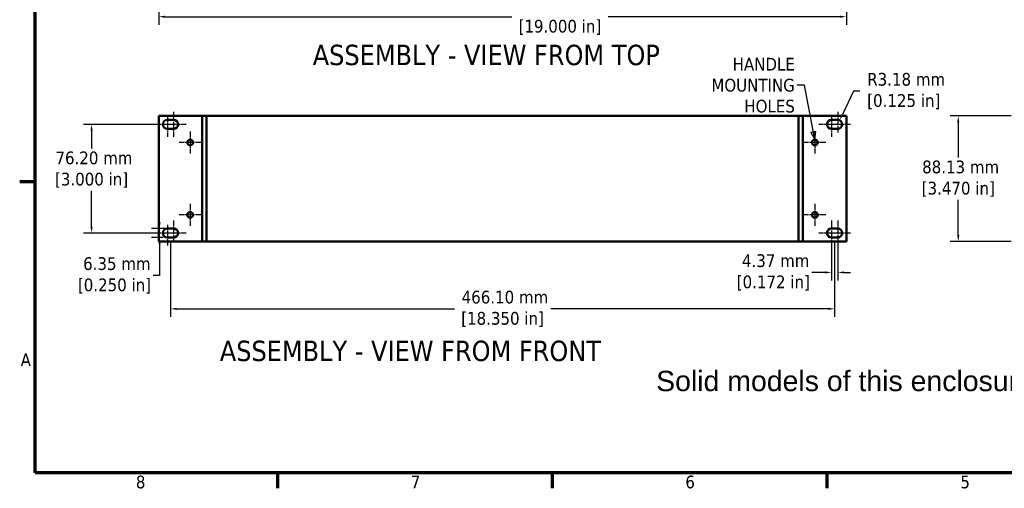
# Model space of a CAD drawing. Header units: millimetres. Extents: x 5 to 1538, y 27 to 971.
# Tile 1 of 18: x 12 to 703, y 35 to 363. Entities that reach past the tile are written whole.
import ezdxf

# ---------------------------------------------------------------- set-up
doc = ezdxf.new("R2010")
doc.units = ezdxf.units.MM
doc.header["$LTSCALE"] = 1.785714
doc.linetypes.add('CHAIN', pattern=[0.7087, 0.4724, -0.0591, 0.1181, -0.0591])
for name, color, linetype, lineweight in [('Border (ANSI)', 7, 'Continuous', 70), ('Center Mark (ANSI)', 7, 'Continuous', 25), ('Dimension (ANSI)', 7, 'Continuous', 25), ('Symbol (ANSI)', 7, 'Continuous', 25), ('Visible (ANSI)', 7, 'Continuous', 50)]:
    doc.layers.add(name, color=color, linetype=linetype, lineweight=lineweight)
doc.styles.add('Label Text (ANSI)', font='tahoma.ttf')
doc.styles.add('Note Text (ANSI)', font='tahoma.ttf')
doc.dimstyles.new('Default - mm (ANSI)', dxfattribs={"dimscale": 1.785714, "dimtxt": 5, "dimasz": 2.5, "dimexe": 3.175, "dimexo": 1.6002, "dimgap": 0.8, "dimtad": 0, "dimtih": 1, "dimtoh": 1, "dimrnd": 1e-08, "dimzin": 0, "dimdsep": 46, "dimtxsty": 'Note Text (ANSI)', "dimcen": 0.09, "dimdle": 10, "dimclrd": 256, "dimclre": 256, "dimclrt": 256, "dimadec": 1, "dimazin": 0, "dimtfac": 0.6096, "dimtofl": 0, "dimtmove": 0, "dimatfit": 3, "dimldrblk": 'Filled-1', "dimfxl": 1, "dimtolj": 1, "dimtzin": 0, "dimlwd": -1, "dimlwe": -1, "dimarcsym": 0})
doc.dimstyles.new('Default - mm (ANSI)$7', dxfattribs={"dimscale": 1.785714, "dimtxt": 5, "dimasz": 3, "dimexe": 3.175, "dimexo": 1.6002, "dimgap": 0.8, "dimtad": 0, "dimtih": 1, "dimtoh": 1, "dimrnd": 1e-08, "dimzin": 0, "dimdsep": 46, "dimtxsty": 'Note Text (ANSI)', "dimcen": 0.09, "dimdle": 10, "dimclrd": 256, "dimclre": 256, "dimclrt": 256, "dimadec": 1, "dimazin": 0, "dimtfac": 0.6096, "dimtofl": 0, "dimtmove": 0, "dimatfit": 3, "dimldrblk": 'Filled-1', "dimfxl": 1, "dimtolj": 1, "dimtzin": 0, "dimlwd": -1, "dimlwe": -1, "dimarcsym": 0})

# ---------------------------------------------------------------- blocks, each defined once
blk = doc.blocks.new('Borders Default Border')
at = {"layer": 'Border (ANSI)'}
for p, q in [((12.7, 139.7), (6.68, 139.7)), ((107.95, 25.4), (107.95, 19.38)), ((215.9, 25.4), (215.9, 19.38)), ((323.85, 25.4), (323.85, 19.38))]:
    blk.add_line(p, q, dxfattribs=at)
at = {"layer": 'Border (ANSI)', "flags": 128}
blk.add_lwpolyline([(12.7, 25.4), (12.7, 533.4), (850.9, 533.4), (850.9, 25.4), (12.7, 25.4)], dxfattribs=at)
at = {"layer": 'Border (ANSI)', "char_height": 5, "attachment_point": 7, "style": 'Note Text (ANSI)'}
for s, insert in [('A', (7.06, 67.35)), ('8', (52.34, 19.27)), ('7', (160.38, 19.38)), ('6', (268.28, 19.28)), ('5', (376.36, 19.28))]:
    blk.add_mtext(s, dxfattribs=dict(at, insert=insert))
blk = doc.blocks.new('*D11')
at = {"layer": 'Defpoints', "color": 0, "transparency": 16777216}
for p in [(112.37, 289.82), (62.37, 213.62), (112.37, 213.62)]:
    blk.add_point(p, dxfattribs=at)
at = {"layer": 'Dimension (ANSI)', "transparency": 16777216}
for p, q in [((109.51, 289.82), (56.7, 289.82)), ((62.37, 285.36), (62.37, 272.87)), ((62.37, 218.09), (62.37, 243.27)), ((109.51, 213.62), (56.7, 213.62))]:
    blk.add_line(p, q, dxfattribs=at)
for points in [[(61.63, 285.36), (63.11, 285.36), (62.37, 289.82)], [(61.63, 218.09), (63.11, 218.09), (62.37, 213.62)]]:
    blk.add_solid(points, dxfattribs=at)
at = {"layer": 'Dimension (ANSI)', "transparency": 16777216, "insert": (62.37, 258.07), "char_height": 8.9286, "attachment_point": 5, "style": 'Note Text (ANSI)'}
blk.add_mtext('\\A1; 76.20 mm\\P[3.000 in]', dxfattribs=at)
blk = doc.blocks.new('Filled-1')
at = {"color": 0}
for p, q in [((0, 0), (-1, 0.33)), ((-1, 0.33), (-1, -0.33)), ((-1, 0), (0, 0)), ((-1, -0.33), (0, 0))]:
    blk.add_line(p, q, dxfattribs=at)
at = {"color": 0, "flags": 128}
blk.add_lwpolyline([(-1, -0.33), (0, 0), (-1, 0.33), (-1, -0.33)], dxfattribs=at)
at = {"color": 0}
blk.add_solid([(-1, -0.33), (0, 0), (-1, 0.33), (-1, -0.33)], dxfattribs=at)
blk = doc.blocks.new('*D12')
at = {"layer": 'Defpoints', "color": 0, "transparency": 16777216}
for p in [(110.06, 216.8), (117.73, 216.8), (115.54, 210.45)]:
    blk.add_point(p, dxfattribs=at)
at = {"layer": 'Dimension (ANSI)', "transparency": 16777216}
for p, q in [((110.06, 221.26), (110.06, 225.73)), ((114.87, 216.8), (104.39, 216.8)), ((112.69, 210.45), (104.39, 210.45)), ((110.06, 205.98), (110.06, 183.92)), ((110.06, 183.92), (105.59, 183.92))]:
    blk.add_line(p, q, dxfattribs=at)
for points in [[(109.31, 221.26), (110.8, 221.26), (110.06, 216.8)], [(109.31, 205.98), (110.8, 205.98), (110.06, 210.45)]]:
    blk.add_solid(points, dxfattribs=at)
at = {"layer": 'Dimension (ANSI)', "transparency": 16777216, "insert": (78.44, 183.92), "char_height": 8.9286, "attachment_point": 5, "style": 'Note Text (ANSI)'}
blk.add_mtext('\\A1; 6.35 mm\\P[0.250 in]', dxfattribs=at)
blk = doc.blocks.new('*D13')
at = {"layer": 'Defpoints', "color": 0, "transparency": 16777216}
for p in [(117.73, 210.45), (583.83, 210.45), (583.83, 160.45)]:
    blk.add_point(p, dxfattribs=at)
at = {"layer": 'Dimension (ANSI)', "transparency": 16777216}
for p, q in [((117.73, 207.59), (117.73, 154.78)), ((583.83, 207.59), (583.83, 154.78)), ((122.19, 160.45), (316.97, 160.45)), ((579.37, 160.45), (384.59, 160.45))]:
    blk.add_line(p, q, dxfattribs=at)
for points in [[(122.19, 161.19), (122.19, 159.7), (117.73, 160.45)], [(579.37, 161.19), (579.37, 159.7), (583.83, 160.45)]]:
    blk.add_solid(points, dxfattribs=at)
at = {"layer": 'Dimension (ANSI)', "transparency": 16777216, "insert": (350.78, 160.45), "char_height": 8.9286, "attachment_point": 5, "style": 'Note Text (ANSI)'}
blk.add_mtext('\\A1; 466.10 mm\\P[18.350 in]', dxfattribs=at)
blk = doc.blocks.new('*D14')
at = {"layer": 'Defpoints', "color": 0, "transparency": 16777216}
for p in [(581.64, 210.45), (586.01, 210.45), (581.64, 186)]:
    blk.add_point(p, dxfattribs=at)
at = {"layer": 'Dimension (ANSI)', "transparency": 16777216}
for p, q in [((581.64, 207.59), (581.64, 180.33)), ((586.01, 207.59), (586.01, 180.33)), ((577.18, 186), (567.94, 186)), ((590.48, 186), (594.94, 186))]:
    blk.add_line(p, q, dxfattribs=at)
for points in [[(577.18, 186.75), (577.18, 185.26), (581.64, 186)], [(590.48, 186.75), (590.48, 185.26), (586.01, 186)]]:
    blk.add_solid(points, dxfattribs=at)
at = {"layer": 'Dimension (ANSI)', "transparency": 16777216, "insert": (540.79, 186), "char_height": 8.9286, "attachment_point": 5, "style": 'Note Text (ANSI)'}
blk.add_mtext('\\A1; 4.37 mm\\P[0.172 in]', dxfattribs=at)
blk = doc.blocks.new('*D15')
at = {"layer": 'Defpoints', "color": 0, "transparency": 16777216}
for p in [(109.47, 388.49), (592.08, 388.49), (592.08, 365.3)]:
    blk.add_point(p, dxfattribs=at)
at = {"layer": 'Dimension (ANSI)', "transparency": 16777216}
for p, q in [((109.47, 385.63), (109.47, 359.63)), ((592.08, 385.63), (592.08, 359.63)), ((113.94, 365.3), (357.22, 365.3)), ((587.62, 365.3), (424.85, 365.3))]:
    blk.add_line(p, q, dxfattribs=at)
for points in [[(113.94, 366.05), (113.94, 364.56), (109.47, 365.3)], [(587.62, 366.05), (587.62, 364.56), (592.08, 365.3)]]:
    blk.add_solid(points, dxfattribs=at)
at = {"layer": 'Dimension (ANSI)', "transparency": 16777216, "insert": (391.04, 365.3), "char_height": 8.9286, "attachment_point": 5, "style": 'Note Text (ANSI)'}
blk.add_mtext('\\A1; 482.61 mm\\P[19.000 in]', dxfattribs=at)
blk = doc.blocks.new('*D23')
at = {"layer": 'Defpoints', "color": 0, "transparency": 16777216}
for p in [(710.55, 295.79), (670.58, 207.66), (710.55, 207.66)]:
    blk.add_point(p, dxfattribs=at)
at = {"layer": 'Dimension (ANSI)', "transparency": 16777216}
for p, q in [((707.69, 295.79), (664.91, 295.79)), ((670.58, 291.32), (670.58, 266.53)), ((670.58, 212.12), (670.58, 236.91)), ((707.69, 207.66), (664.91, 207.66))]:
    blk.add_line(p, q, dxfattribs=at)
for points in [[(669.84, 291.32), (671.33, 291.32), (670.58, 295.79)], [(669.84, 212.12), (671.33, 212.12), (670.58, 207.66)]]:
    blk.add_solid(points, dxfattribs=at)
at = {"layer": 'Dimension (ANSI)', "transparency": 16777216, "insert": (670.58, 251.72), "char_height": 8.9286, "attachment_point": 5, "style": 'Note Text (ANSI)'}
blk.add_mtext('\\A1; 88.13 mm\\P[3.470 in]', dxfattribs=at)
blk = doc.blocks.new('*D25')
at = {"layer": 'Defpoints', "color": 0, "transparency": 16777216}
for p in [(587.36, 292.7), (586.01, 289.82)]:
    blk.add_point(p, dxfattribs=at)
at = {"layer": 'Dimension (ANSI)', "transparency": 16777216}
for p, q in [((596.96, 313.18), (589.26, 296.74)), ((601.43, 313.18), (596.96, 313.18))]:
    blk.add_line(p, q, dxfattribs=at)
blk.add_solid([(588.58, 297.06), (589.93, 296.42), (587.36, 292.7)], dxfattribs=at)
at = {"layer": 'Dimension (ANSI)', "transparency": 16777216, "insert": (632.35, 313.18), "char_height": 8.9286, "attachment_point": 5, "style": 'Note Text (ANSI)'}
blk.add_mtext('\\A1; R3.18 mm\\P[0.125 in]', dxfattribs=at)

msp = doc.modelspace()

# ---------------------------------------------------------------- linework, layer by layer
at = {"layer": 'Center Mark (ANSI)', "linetype": 'CHAIN', "ltscale": 5.502934}
for p, q in [((119.915, 298.6671), (119.915, 280.9778)), ((581.645, 222.4671), (581.645, 204.7778))]:
    msp.add_line(p, q, dxfattribs=at)
at = {"layer": 'Center Mark (ANSI)', "linetype": 'CHAIN', "ltscale": 4.51521}
for p, q in [((586.015, 298.6671), (586.015, 284.1528)), ((115.545, 295.4921), (115.545, 280.9778)), ((581.645, 295.4921), (581.645, 280.9778)), ((121.2146, 289.8225), (106.7003, 289.8225)), ((128.7596, 289.8225), (114.2453, 289.8225)), ((587.3146, 289.8225), (572.8003, 289.8225)), ((594.8596, 289.8225), (580.3453, 289.8225)), ((119.915, 222.4671), (119.915, 207.9528)), ((586.015, 222.4671), (586.015, 207.9528)), ((115.545, 219.2921), (115.545, 204.7778)), ((121.2146, 213.6225), (106.7003, 213.6225)), ((128.7596, 213.6225), (114.2453, 213.6225)), ((587.3146, 213.6225), (572.8003, 213.6225)), ((594.8596, 213.6225), (580.3453, 213.6225))]:
    msp.add_line(p, q, dxfattribs=at)
at = {"layer": 'Center Mark (ANSI)', "linetype": 'CHAIN', "ltscale": 4.768067}
for p, q in [((131.573, 284.786), (131.573, 269.4589)), ((569.987, 284.786), (569.987, 269.4589)), ((139.2365, 277.1225), (123.9094, 277.1225)), ((577.6505, 277.1225), (562.3234, 277.1225)), ((131.573, 233.986), (131.573, 218.6589)), ((569.987, 233.986), (569.987, 218.6589)), ((139.2365, 226.3225), (123.9094, 226.3225)), ((577.6505, 226.3225), (562.3234, 226.3225))]:
    msp.add_line(p, q, dxfattribs=at)
at = {"layer": 'Visible (ANSI)'}
for p, q in [((109.475, 295.7875), (109.475, 207.6575)), ((109.475, 295.7875), (138.955, 295.7875)), ((115.545, 292.9975), (119.915, 292.9975)), ((139.955, 295.7875), (138.955, 295.7875)), ((139.955, 295.7875), (143.13, 295.7875)), ((139.955, 207.6575), (139.955, 295.7875)), ((143.13, 207.6575), (143.13, 295.7875)), ((143.13, 295.7875), (143.13, 207.6575)), ((143.13, 295.7875), (558.43, 295.7875)), ((558.43, 295.7875), (558.43, 207.6575)), ((558.43, 295.7875), (561.605, 295.7875)), ((558.43, 207.6575), (558.43, 295.7875)), ((561.605, 295.7875), (561.605, 207.6575)), ((561.605, 295.7875), (562.605, 295.7875)), ((592.085, 295.7875), (562.605, 295.7875)), ((581.645, 292.9975), (586.015, 292.9975)), ((592.085, 207.6575), (592.085, 295.7875)), ((119.915, 286.6475), (115.545, 286.6475)), ((586.015, 286.6475), (581.645, 286.6475)), ((115.545, 216.7975), (119.915, 216.7975)), ((581.645, 216.7975), (586.015, 216.7975)), ((109.475, 207.6575), (138.955, 207.6575)), ((119.915, 210.4475), (115.545, 210.4475)), ((139.955, 207.6575), (138.955, 207.6575)), ((143.13, 207.6575), (139.955, 207.6575)), ((143.13, 207.6575), (558.43, 207.6575)), ((561.605, 207.6575), (558.43, 207.6575)), ((561.605, 207.6575), (562.605, 207.6575)), ((592.085, 207.6575), (562.605, 207.6575)), ((586.015, 210.4475), (581.645, 210.4475))]:
    msp.add_line(p, q, dxfattribs=at)
for centre in [(131.573, 277.1225), (569.987, 277.1225), (131.573, 226.3225), (569.987, 226.3225)]:
    msp.add_circle(centre, 1.9939, dxfattribs=at)
for centre, start, end in [((115.545, 289.8225), 90.0000002, 270.0000002), ((119.915, 289.8225), 270.0000002, 90.0000002), ((581.645, 289.8225), 90.0000002, 270.0000002), ((586.015, 289.8225), 270.0000002, 90.0000002), ((115.545, 213.6225), 90.0000002, 270.0000002), ((119.915, 213.6225), 270.0000002, 90.0000002), ((581.645, 213.6225), 90.0000002, 270.0000002), ((586.015, 213.6225), 270.0000002, 90.0000002)]:
    msp.add_arc(centre, 3.175, start, end, dxfattribs=at)

# ---------------------------------------------------------------- block references
at = {"xscale": 1.785714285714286, "yscale": 1.785714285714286, "zscale": 1.785714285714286}
msp.add_blockref('Borders Default Border', (0, 0), dxfattribs=at)

# ---------------------------------------------------------------- texts
at = {"layer": 'Symbol (ANSI)', "char_height": 14.285714, "attachment_point": 7, "style": 'Label Text (ANSI)'}
for s, insert in [('ASSEMBLY - VIEW FROM TOP', (217.5724, 331.0795)), ('ASSEMBLY - VIEW FROM FRONT', (152.3633, 123.5619))]:
    msp.add_mtext(s, dxfattribs=dict(at, insert=insert))
at = {"layer": 'Symbol (ANSI)', "insert": (555.893, 317.2187), "char_height": 8.92857, "width": 62.550647, "attachment_point": 6, "line_spacing_factor": 0.987884, "style": 'Note Text (ANSI)'}
msp.add_mtext('{HANDLE\\PMOUNTING\\PHOLES}', dxfattribs=at)
at = {"layer": 'Symbol (ANSI)', "color": 5, "true_color": 0x0000ff, "insert": (458.5735, 132.001), "char_height": 14.285714, "width": 638.069965, "attachment_point": 1, "line_spacing_factor": 0.629481, "style": 'Note Text (ANSI)'}
msp.add_mtext('{\\fArial|b0|i0|c0|p34;\\H1x;\\PSolid models of this enclosure available in STEP or IGES.}', dxfattribs=at)

# ---------------------------------------------------------------- dimensions: what is measured, and where the dimension line sits
at = {"layer": 'Dimension (ANSI)'}
for base, p1, p2, angle, text, override, picture, middle in [((592.085, 365.3029), (109.475, 388.4893), (592.085, 388.4893), 180, ' <> mm\\X[19.000 in]', {"dimtih": 0, "dimtoh": 0, "dimdec": 2, "dimpost": '', "dimtp": 0, "dimtm": 0, "dimtdec": 2, "dimatfit": 1}, '*D15', (391.0361, 365.3029)), ((62.37, 213.6225), (112.37, 289.8225), (112.37, 213.6225), 90, ' <> mm\\X[3.000 in]', {"dimdec": 2, "dimpost": '', "dimtp": 0, "dimtm": 0, "dimtdec": 2, "dimatfit": 1}, '*D11', (62.37, 258.0725)), ((670.5816, 207.6575), (710.5515, 295.7875), (710.5515, 207.6575), 270, ' <> mm\\X[3.470 in]', {"dimdec": 2, "dimpost": '', "dimtp": 0, "dimtm": 0, "dimtdec": 2, "dimatfit": 1}, '*D23', (670.5816, 251.7225)), ((110.0555, 216.7975), (115.545, 210.4475), (117.73, 216.7975), 90, ' <> mm\\X[0.250 in]', {"dimdec": 2, "dimpost": '', "dimtp": 0, "dimtm": 0, "dimtdec": 2, "dimatfit": 1}, '*D12', (78.4443, 183.9193)), ((581.645, 186.0031), (586.015, 210.4475), (581.645, 210.4475), 180, ' <> mm\\X[0.172 in]', {"dimtih": 0, "dimtoh": 0, "dimdec": 2, "dimpost": '', "dimtp": 0, "dimtm": 0, "dimtdec": 2, "dimatfit": 1}, '*D14', (540.7896, 186.0031)), ((583.83, 160.4475), (117.73, 210.4475), (583.83, 210.4475), 180, ' <> mm\\X[18.350 in]', {"dimtih": 0, "dimtoh": 0, "dimdec": 2, "dimpost": '', "dimtp": 0, "dimtm": 0, "dimtdec": 2, "dimatfit": 1}, '*D13', (350.78, 160.4475))]:
    dim = msp.add_linear_dim(base=base, p1=p1, p2=p2, angle=angle, text=text, dimstyle='Default - mm (ANSI)', override=override, dxfattribs=at)
    dim.commit()
    dim.dimension.update_dxf_attribs({"geometry": picture, "text_midpoint": middle, "dimtype": 160})
dim = msp.add_radius_dim(center=(586.01498, 289.82249), mpoint=(587.3625, 292.69735), text=' <> mm\\X[0.125 in]', dimstyle='Default - mm (ANSI)', override={"dimdec": 2, "dimpost": '', "dimcen": 0, "dimtp": 0, "dimtm": 0, "dimtdec": 2}, dxfattribs=at)
dim.commit()
dim.dimension.update_dxf_attribs({"geometry": '*D25', "text_midpoint": (632.34791, 313.17727), "dimtype": 164})

# ---------------------------------------------------------------- leaders
at = {"layer": 'Symbol (ANSI)', "annotation_type": 0, "has_hookline": 1, "hookline_direction": 1, "text_width": 61.0549}
msp.add_leader([(569.987, 279.1164), (562.6787, 317.2187), (557.3216, 317.2187)], dimstyle='Default - mm (ANSI)$7', override={"dimtad": 0}, dxfattribs=at)

doc.saveas('drawing.dxf')
